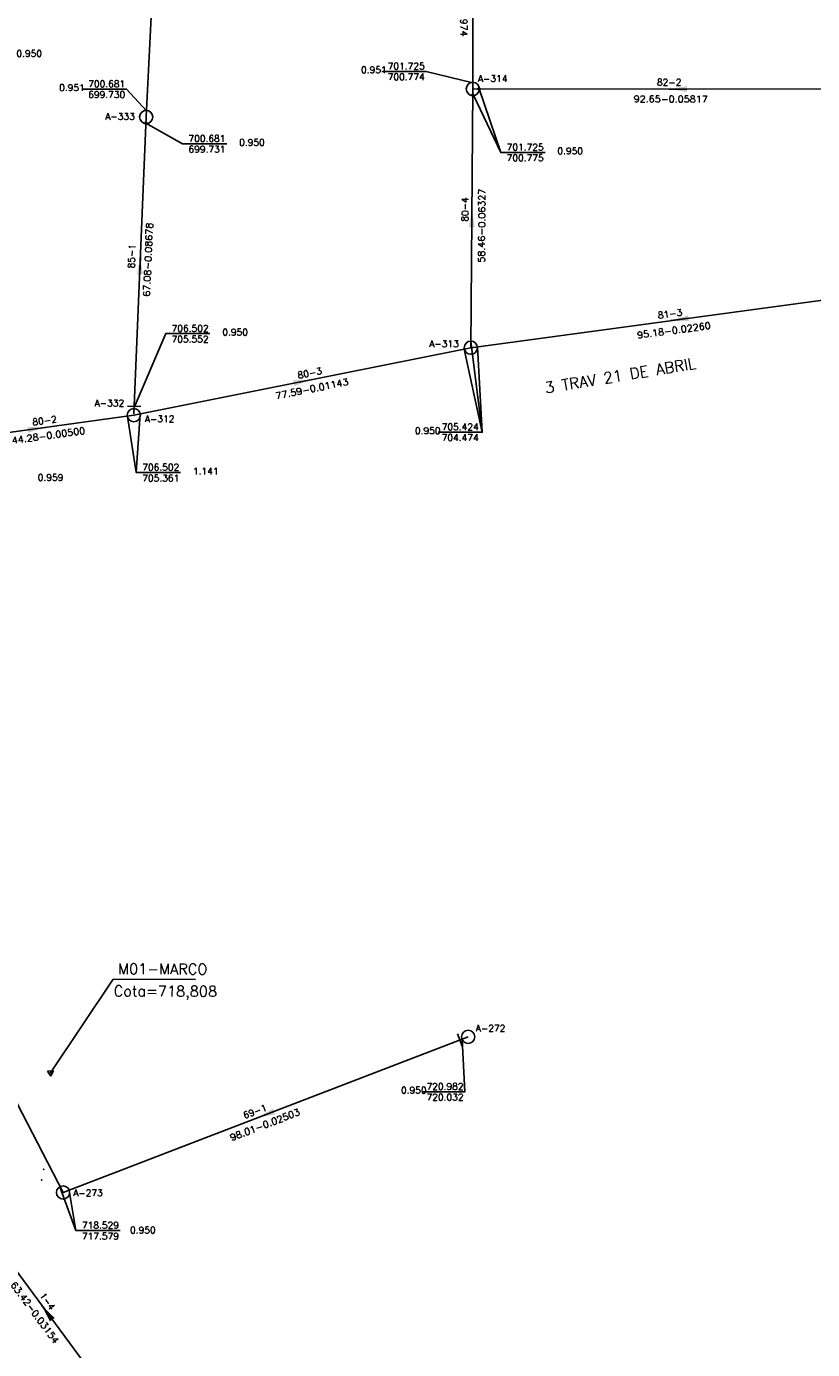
# Model space of a CAD drawing. Extents: x 197221 to 199539, y 8705820 to 8707465.
# Tile 23 of 33: x 198545 to 198722, y 8706338 to 8706637. Entities that reach past the tile are written whole.
import ezdxf
from ezdxf.enums import TextEntityAlignment as Align

# ---------------------------------------------------------------- set-up
doc = ezdxf.new("R2010")
doc.units = 0
doc.header["$LTSCALE"] = 5
doc.header["$MEASUREMENT"] = 0
doc.header["$PDSIZE"] = 0.3
doc.layers.get('0').update_dxf_attribs({"linetype": 'CONTINUOUS'})
for name, color, linetype in [('_RN', 3, 'CONTINUOUS'), ('CRISTA', 7, 'CONTINUOUS'), ('ESTACAO', 5, 'CONTINUOUS'), ('LIDER', 21, 'CONTINUOUS'), ('NUMEROTRECHO', 24, 'CONTINUOUS'), ('NUMPV', 24, 'CONTINUOUS'), ('PE', 7, 'CONTINUOUS'), ('PL', 23, 'CONTINUOUS'), ('PV', 23, 'CONTINUOUS'), ('REDE', 20, 'CONTINUOUS'), ('SETA', 21, 'CONTINUOUS'), ('TEXTOPVS', 24, 'CONTINUOUS'), ('TEXTOTRECHO', 24, 'CONTINUOUS'), ('TXT_NRUA', 3, 'CONTINUOUS')]:
    doc.layers.add(name, color=color, linetype=linetype)
doc.layers.get('0').freeze()
doc.styles.add('AG2', font='romans.shx', dxfattribs={"height": 3})
doc.styles.add('GEOSIS', font='ROMANS.SHX')
doc.styles.add('ROMANS', font='romans.shx', dxfattribs={"width": 0.85})
doc.styles.get("Standard").update_dxf_attribs({"font": 'romans.shx'})

# ---------------------------------------------------------------- blocks, each defined once
blk = doc.blocks.new('Rn')
for points in [[(-0.75, -0.43), (0, 0.87)], [(0, 0.87), (0.75, -0.43)], [(-0.75, -0.43), (0.75, -0.43)]]:
    blk.add_lwpolyline(points)
blk.add_circle((0, 0), 0.122)
blk = doc.blocks.new('SETA')
blk.add_line((2, 0), (-2, 0))
blk.add_solid([(-2, -0.67), (-2, 0.67), (2, 0)])
blk = doc.blocks.new('PV')
blk.add_circle((0, 0), 1.49)
blk = doc.blocks.new('PL')
at = {"layer": 'PL'}
blk.add_line((2.01, 1.49), (2.01, -1.49), dxfattribs=at)
blk.add_circle((0, 0), 1.49, dxfattribs=at)
blk = doc.blocks.new('NODG')
at = {"const_width": 1}
blk.add_lwpolyline([(-0.5, 0, 1), (0.5, 0, 1)], format="xyb", close=True, dxfattribs=at)

msp = doc.modelspace()

# ---------------------------------------------------------------- linework, layer by layer
at = {"layer": '_RN'}
msp.add_line((198564.58, 8706421.74), (198583.2, 8706421.66), dxfattribs=at)
msp.add_lwpolyline([(198550.57, 8706400.8), (198564.58, 8706421.74)], dxfattribs=at)
at = {"layer": 'CRISTA'}
msp.add_point((198548.85, 8706378.74, 719.3), dxfattribs=at)
at = {"layer": 'ESTACAO'}
for p in [(198645.78, 8706622.84, 701.72), (198645.32, 8706564.38, 705.42), (198569.25, 8706549.13, 706.5), (198550.47, 8706400.62, 718.91), (198553.26, 8706373.52, 718.53)]:
    msp.add_point(p, dxfattribs=at)
at = {"layer": 'LIDER'}
for p, q in [((198652.08, 8706608.49, 707.11), (198645.96, 8706621.44, 705.42)), ((198647.92, 8706545.3, 705.42), (198643.86, 8706564.09)), ((198647.92, 8706545.3, 705.42), (198645.34, 8706565.83)), ((198569.8, 8706536.17, 706.5), (198567.84, 8706548.84)), ((198556.18, 8706364.91, 718.53), (198554.67, 8706374.01))]:
    msp.add_line(p, q, dxfattribs=at)
for points, elevation in [([(198645.77, 8706624.24), (198635.23, 8706626.82), (198625.23, 8706626.82)], 701.72), ([(198572.11, 8706617.91), (198567.6, 8706622.79), (198557.6, 8706622.79)], 700.68), ([(198647.18, 8706622.84), (198652.08, 8706608.49), (198662.08, 8706608.49)], 707.11), ([(198571.98, 8706615.11), (198580.24, 8706610.44), (198590.24, 8706610.44)], 706.5), ([(198569.33, 8706550.88), (198576.43, 8706567.56), (198586.43, 8706567.56)], 706.5), ([(198646.82, 8706564.55), (198647.92, 8706545.3), (198637.92, 8706545.3)], 705.42), ([(198570.68, 8706549.4), (198569.8, 8706536.17), (198579.8, 8706536.17)], 706.5), ([(198552.52, 8706374.81), (198556.18, 8706364.91), (198566.18, 8706364.91)], 718.53)]:
    msp.add_lwpolyline(points, dxfattribs=dict(at, elevation=elevation))
msp.add_lwpolyline([(198643.38, 8706408.12), (198643.99, 8706396.28), (198634.32, 8706396.28)], dxfattribs=at)
at = {"layer": 'PE'}
msp.add_point((198548.4, 8706376.36, 718.04), dxfattribs=at)
at = {"layer": 'REDE'}
for p, q in [((198645.78, 8706622.84, 701.72), (198645.72, 8706665.78, 699.59)), ((198572.04, 8706616.51, 700.68), (198574.41, 8706664.46, 697.57)), ((198645.32, 8706564.38, 705.42), (198645.78, 8706622.84, 701.72)), ((198738.42, 8706622.81, 707.11), (198645.78, 8706622.84, 701.72)), ((198569.27, 8706549.48, 706.5), (198572.04, 8706616.51, 700.68)), ((198739.64, 8706577.17, 707.58), (198645.32, 8706564.38, 705.42)), ((198569.25, 8706549.13, 706.5), (198645.32, 8706564.38, 705.42)), ((198525.38, 8706543.1, 706.54), (198569.25, 8706549.13, 706.5)), ((198553.26, 8706373.52, 718.53), (198513.21, 8706450.95, 714)), ((198644.74, 8706408.68, 720.98), (198553.26, 8706373.52, 718.53)), ((198568.53, 8706320.9, 720), (198530.83, 8706371.89, 718))]:
    msp.add_line(p, q, dxfattribs=at)

# ---------------------------------------------------------------- block references
at = {"layer": '_RN', "xscale": 0.8979219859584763, "yscale": 0.8979219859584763, "zscale": 0.8979219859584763, "rotation": 183.3561931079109}
msp.add_blockref('Rn', (198550.47, 8706400.62), dxfattribs=at)
at = {"layer": 'LIDER', "xscale": 0.4, "yscale": 0.4, "zscale": 0.4}
for p in [(198645.76, 8706621.44, 705.42), (198647.18, 8706622.84, 707.11), (198571.98, 8706615.11, 706.5)]:
    msp.add_blockref('NODG', p, dxfattribs=at)
at = {"layer": 'PL'}
for p, rotation in [((198569.25, 8706549.13, 706.5), 87.63523246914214), ((198644.74, 8706408.68), 201.0243717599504)]:
    msp.add_blockref('PL', p, dxfattribs=dict(at, rotation=rotation))
at = {"layer": 'PV'}
for p, rotation in [((198645.78, 8706622.84), 4.725103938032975), ((198572.04, 8706616.51), 12.95018036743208), ((198645.32, 8706564.38), 4.728138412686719), ((198553.26, 8706373.52), 1.46578359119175)]:
    msp.add_blockref('PV', p, dxfattribs=dict(at, rotation=rotation))
at = {"layer": 'SETA'}
for p, rotation in [((198692.1, 8706622.82), 180.0069746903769), ((198645.55, 8706593.61), 89.5707478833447), ((198570.66, 8706583), 87.64733097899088), ((198692.48, 8706570.77), 187.7488500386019), ((198607.29, 8706556.75), 11.33686965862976), ((198547.31, 8706546.11), 7.826166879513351), ((198599, 8706391.1), 201.0519544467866), ((198549.63, 8706346.39), 126.5626630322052)]:
    msp.add_blockref('SETA', p, dxfattribs=dict(at, rotation=rotation))

# ---------------------------------------------------------------- texts
at = {"layer": '_RN', "style": 'AG2'}
for s, p in [('M01-MARCO', (198565.69, 8706422.87)), ('Cota=718,808', (198564.69, 8706417.87))]:
    msp.add_text(s, height=2.4, rotation=359.749, dxfattribs=at).set_placement(p)
at = {"layer": 'NUMEROTRECHO', "style": 'ROMANS'}
for s, rotation, p in [('82-2', 359.9821, (198690.1, 8706623.62)), ('80-4', 89.5582, (198644.77, 8706595.61)), ('85-1', 87.635, (198569.51, 8706585.03)), ('81-3', 7.7229, (198690.39, 8706571.3)), ('80-3', 11.3353, (198609.09, 8706557.93)), ('80-2', 7.8251, (198549.19, 8706547.18)), ('69-1', 21.0242, (198596.85, 8706391.13)), ('1-4', 306.4712, (198549.13, 8706348.48))]:
    msp.add_text(s, height=1.5, rotation=rotation, dxfattribs=at).set_placement(p, align=Align.CENTER)
at = {"layer": 'NUMPV', "style": 'ROMANS'}
for s, p in [('A-314', (198650.27, 8706624.44)), ('A-333', (198566.12, 8706615.9)), ('A-313', (198639.28, 8706564.54)), ('A-332', (198563.72, 8706551.14)), ('A-312', (198575.06, 8706547.55)), ('A-272', (198649.78, 8706409.89)), ('A-273', (198558.89, 8706372.69))]:
    msp.add_text(s, height=1.5, dxfattribs=at).set_placement(p, align=Align.CENTER)
at = {"layer": 'TEXTOPVS', "style": 'ROMANS'}
for s, p in [('   0.950', (198543.94, 8706629.66)), ('   0.951', (198621.75, 8706625.97)), (' 701.725', (198630.23, 8706626.82)), ('   0.951', (198553.6, 8706621.94)), (' 700.681', (198562.6, 8706622.79)), (' 700.774', (198630.23, 8706624.4)), (' 699.730', (198562.6, 8706620.36)), (' 700.681', (198585.24, 8706610.44)), (' 699.731', (198585.24, 8706608.01)), ('   0.950', (198594.24, 8706609.58)), (' 701.725', (198657.08, 8706608.49)), ('   0.950', (198666.08, 8706607.63)), (' 700.775', (198657.08, 8706606.06)), (' 706.502', (198581.43, 8706567.56)), (' 705.552', (198581.43, 8706565.13)), ('   0.950', (198590.43, 8706566.7)), ('   0.950', (198633.92, 8706544.44)), (' 705.424', (198642.41, 8706545.3)), (' 704.474', (198642.41, 8706542.87)), (' 706.502', (198574.8, 8706536.17)), ('   1.141', (198583.8, 8706535.31)), ('   0.959', (198548.76, 8706533.87)), (' 705.361', (198574.8, 8706533.74)), ('   0.950', (198630.77, 8706395.43, -720.98)), (' 720.982', (198638.99, 8706396.28, -720.98)), (' 720.032', (198638.99, 8706393.86, -720.98)), (' 718.529', (198561.18, 8706364.91)), (' 717.579', (198561.18, 8706362.48)), ('   0.950', (198569.6, 8706363.84))]:
    msp.add_text(s, height=1.5, dxfattribs=at).set_placement(p, align=Align.BOTTOM_CENTER)
at = {"layer": 'TEXTOTRECHO'}
for s, rotation, width, p, p2 in [('42.94-0.04974   ', 270.0773, 0.90615, (198643, 8706651.4), (198643.02, 8706631.4)), ('92.65-0.05817   ', 359.9799, 0.906149, (198682.1, 8706619.83), (198702.1, 8706619.82)), ('58.46-0.06327   ', 89.5589, 0.906221, (198648.47, 8706583.59), (198648.63, 8706603.59)), ('67.08-0.08678   ', 87.636, 0.906195, (198572.85, 8706575.88), (198573.67, 8706595.86)), ('95.18-0.02260   ', 7.7241, 0.906124, (198682.98, 8706566.46), (198702.8, 8706569.14)), ('77.59-0.01143   ', 11.3352, 0.906154, (198601.38, 8706552.73), (198620.99, 8706556.66)), ('44.28-0.00500   ', 7.825, 0.906159, (198541.77, 8706542.67), (198561.58, 8706545.39)), ('98.01-0.02503   ', 21.0258, 0.906179, (198591.3, 8706385.13), (198609.97, 8706392.31)), ('63.42-0.03154   ', 306.4699, 0.906071, (198541.32, 8706352.65), (198553.21, 8706336.57))]:
    msp.add_text(s, height=1.5, rotation=rotation, dxfattribs=dict(at, width=width)).set_placement(p, p2, align=Align.FIT)
at = {"layer": 'TXT_NRUA', "style": 'GEOSIS'}
msp.add_text('3 TRAV 21 DE ABRIL', height=2.5, rotation=9.3789, dxfattribs=at).set_placement((198662.37, 8706553.31), align=Align.BOTTOM_LEFT)

doc.saveas('drawing.dxf')
